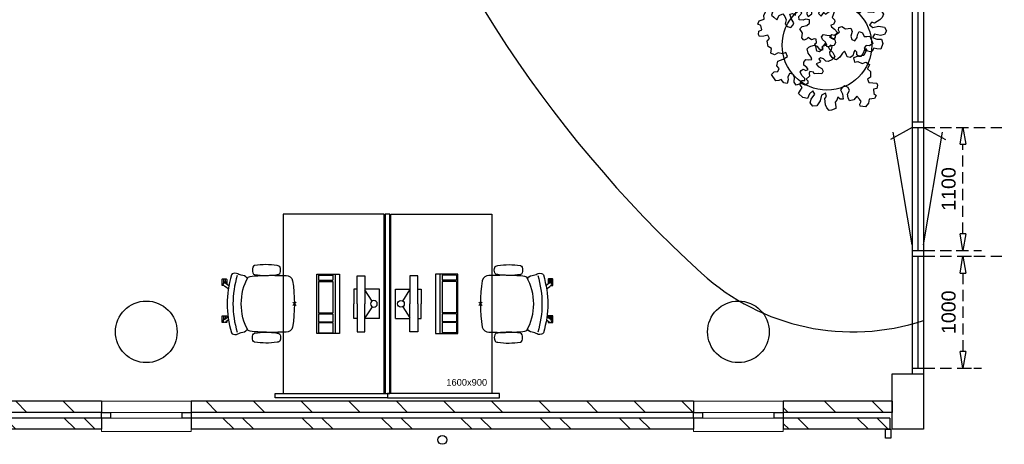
# Model space of a CAD drawing. Header units: millimetres. Extents: x -88840 to 85996, y -16279 to 104709.
# Tile 7 of 184: x -63498 to -54719, y 30781 to 34571. Entities that reach past the tile are written whole.
import ezdxf

# ---------------------------------------------------------------- set-up
doc = ezdxf.new("R2010")
doc.units = ezdxf.units.MM
doc.header["$LTSCALE"] = 400
doc.header["$PDMODE"] = 3
doc.header["$PDSIZE"] = 15
doc.linetypes.add('HIDDEN', pattern=[0.375, 0.25, -0.125])
for name, color, linetype in [('-gd', 2, 'Continuous'), ('-ve', 2, 'HIDDEN'), ('inlay', 6, 'Continuous'), ('inr', 4, 'Continuous'), ('plant', 114, 'Continuous'), ('plat', 5, 'Continuous'), ('sona-s008_ip0', 7, 'Continuous'), ('symbol', 1, 'Continuous'), ('timmerwerk-ge', 150, 'Continuous')]:
    doc.layers.add(name, color=color, linetype=linetype)
for name, color, linetype, lineweight in [('Buitenkozijnen', 140, 'Continuous', 15), ('mat-baksteen', 5, 'Continuous', 25), ('mat-beton (ihwg)', 5, 'Continuous', 25), ('mat-kalkzandsteen', 5, 'Continuous', 25), ('None', 7, 'Continuous', 9)]:
    doc.layers.add(name, color=color, linetype=linetype, lineweight=lineweight)
doc.styles.add('Arial', font='arial.ttf', dxfattribs={"height": 176.388889})
doc.styles.get("Standard").update_dxf_attribs({"font": 'arial.ttf'})
doc.dimstyles.new('CAL-N1-050-25', dxfattribs={"dimscale": 50, "dimtxt": 2.5, "dimasz": 3, "dimexe": 1.5, "dimexo": 0, "dimgap": 0.3, "dimtad": 0, "dimdec": 4, "dimrnd": 1, "dimdsep": 46, "dimtxsty": 'Standard', "dimblk": 'CLOSED', "dimcen": 0, "dimdle": 1.25, "dimclrt": 249, "dimadec": 0, "dimazin": 0, "dimtfac": 0.9, "dimtdec": 4, "dimtix": 1, "dimtmove": 0, "dimatfit": 3, "dimldrblk": 'CLOSED', "dimfxl": 1, "dimtvp": 1, "dimtolj": 1, "dimtzin": 0, "dimarcsym": 0})

# ---------------------------------------------------------------- blocks, each defined once
blk = doc.blocks.new('Kolom O 550')
at = {"layer": 'mat-beton (ihwg)', "lineweight": 25}
blk.add_circle((0, 0), 275, dxfattribs=at)
blk = doc.blocks.new('Gevelpui best 800')
at = {"layer": 'Buitenkozijnen', "color": 43, "linetype": 'Continuous', "lineweight": 9}
blk.add_lwpolyline([(-400, 270), (400, 270), (400, 0), (-400, 0)], close=True, dxfattribs=at)
at = {"layer": 'Buitenkozijnen', "color": 140, "linetype": 'Continuous', "lineweight": 15}
blk.add_lwpolyline([(-400, 150), (400, 150), (400, 100), (-400, 100)], close=True, dxfattribs=at)
at = {"layer": 'Buitenkozijnen', "color": 92, "linetype": 'Continuous', "lineweight": 25}
for points in [[(-400, 150), (-320, 150), (-320, 100), (-400, 100)], [(320, 150), (400, 150), (400, 100), (320, 100)]]:
    blk.add_lwpolyline(points, close=True, dxfattribs=at)
blk = doc.blocks.new('*X57')
at = {"layer": 'None', "lineweight": 9}
for p, q in [((-11028.9, 19518.1), (-10928.9, 19618.1)), ((-11028.9, 19093.8), (-10928.9, 19193.8)), ((-11028.9, 18669.6), (-10928.9, 18769.6)), ((-11028.9, 18245.3), (-10928.9, 18345.3)), ((-11028.9, 17821.1), (-10928.9, 17921.1)), ((-11028.9, 17396.8), (-10928.9, 17496.8)), ((-11028.9, 16972.5), (-10928.9, 17072.5)), ((-11028.9, 16548.3), (-10928.9, 16648.3)), ((-11028.9, 16124), (-10928.9, 16224)), ((-11028.9, 15699.7), (-10928.9, 15799.7))]:
    blk.add_line(p, q, dxfattribs=at)
blk = doc.blocks.new('*X58')
at = {"layer": 'None', "lineweight": 9}
for p, q in [((-11178.9, 19933.8), (-11172.7, 19940)), ((-11178.9, 19757.4), (-11078.9, 19857.4)), ((-11178.9, 19226.7), (-11078.9, 19326.7)), ((-11178.9, 19050.3), (-11078.9, 19150.3)), ((-11178.9, 18519.6), (-11078.9, 18619.6)), ((-11178.9, 18343.2), (-11078.9, 18443.2)), ((-11178.9, 17812.5), (-11078.9, 17912.5)), ((-11178.9, 17636.1), (-11078.9, 17736.1)), ((-11178.9, 17105.4), (-11078.9, 17205.4)), ((-11178.9, 16929), (-11078.9, 17029)), ((-11178.9, 16398.3), (-11078.9, 16498.3)), ((-11178.9, 16221.9), (-11078.9, 16321.9)), ((-11178.9, 15691.2), (-11078.9, 15791.2)), ((-11178.9, 15514.8), (-11078.9, 15614.8))]:
    blk.add_line(p, q, dxfattribs=at)
blk = doc.blocks.new('*X59')
at = {"layer": 'None', "lineweight": 9}
for p, q in [((-11028.9, 14426.9), (-10928.9, 14526.9)), ((-11028.9, 14002.7), (-10928.9, 14102.7)), ((-11028.9, 13578.4), (-10928.9, 13678.4)), ((-11028.9, 13154.2), (-10928.9, 13254.2)), ((-11028.9, 12729.9), (-10928.9, 12829.9)), ((-11028.9, 12305.6), (-10928.9, 12405.6)), ((-11028.9, 11881.4), (-10928.9, 11981.4)), ((-11028.9, 11457.1), (-10928.9, 11557.1)), ((-11028.9, 11032.8), (-10928.9, 11132.8)), ((-11028.9, 10608.6), (-10928.9, 10708.6)), ((-11028.9, 10184.3), (-10928.9, 10284.3))]:
    blk.add_line(p, q, dxfattribs=at)
blk = doc.blocks.new('*X60')
at = {"layer": 'None', "lineweight": 9}
for p, q in [((-11178.9, 14276.9), (-11078.9, 14376.9)), ((-11178.9, 14100.6), (-11078.9, 14200.6)), ((-11178.9, 13569.8), (-11078.9, 13669.8)), ((-11178.9, 13393.4), (-11078.9, 13493.4)), ((-11178.9, 12862.7), (-11078.9, 12962.7)), ((-11178.9, 12686.3), (-11078.9, 12786.3)), ((-11178.9, 12155.6), (-11078.9, 12255.6)), ((-11178.9, 11979.2), (-11078.9, 12079.2)), ((-11178.9, 11448.5), (-11078.9, 11548.5)), ((-11178.9, 11272.1), (-11078.9, 11372.1)), ((-11178.9, 10741.4), (-11078.9, 10841.4)), ((-11178.9, 10565), (-11078.9, 10665))]:
    blk.add_line(p, q, dxfattribs=at)
blk = doc.blocks.new('*X61')
at = {"layer": 'None', "lineweight": 9}
for p, q in [((-11028.9, 9335.8), (-10984.7, 9380)), ((-11028.9, 8911.5), (-10928.9, 9011.5)), ((-11028.9, 8487.2), (-10928.9, 8587.2))]:
    blk.add_line(p, q, dxfattribs=at)
blk = doc.blocks.new('*X62')
at = {"layer": 'None', "lineweight": 9}
for p, q in [((-11178.9, 9327.2), (-11126.1, 9380)), ((-11178.9, 9150.8), (-11078.9, 9250.8)), ((-11178.9, 8620.1), (-11078.9, 8720.1)), ((-11178.9, 8443.7), (-11078.9, 8543.7))]:
    blk.add_line(p, q, dxfattribs=at)
blk = doc.blocks.new('HWA')
at = {"layer": 'None', "color": 92, "linetype": 'Continuous', "lineweight": 25}
blk.add_circle((0, -74), 40, dxfattribs=at)
blk = doc.blocks.new('SYMB-BM02_B2')
at = {"layer": 'plant'}
blk.add_lwpolyline([(98, 356), (66, 371), (46, 367), (23, 344), (26, 317), (5, 314), (-27, 337), (-68, 353), (-84, 340), (-93, 315), (-77, 290), (-84, 262), (-106, 274), (-134, 301), (-166, 298), (-190, 273), (-184, 246), (-181, 209), (-209, 214), (-256, 237), (-302, 241), (-315, 221), (-325, 198), (-329, 157), (-315, 134), (-286, 119), (-263, 95), (-270, 73), (-298, 80), (-306, 68), (-307, 29), (-341, 38), (-375, 66), (-406, 70), (-427, 48), (-413, 13), (-402, -28), (-381, -27), (-361, -62), (-377, -76), (-407, -84), (-423, -126), (-448, -119), (-475, -126), (-482, -158), (-448, -194), (-447, -249), (-411, -258), (-363, -237), (-327, -242), (-307, -272), (-338, -303), (-366, -308), (-398, -333), (-381, -365), (-338, -377), (-336, -406), (-332, -436), (-252, -458), (-234, -418), (-243, -383), (-220, -358), (-184, -372), (-140, -344), (-141, -283), (-132, -230), (-84, -233), (-86, -271), (-59, -312), (-68, -354), (-36, -386), (7, -361), (39, -388), (98, -377), (116, -344), (153, -351), (160, -393), (171, -436), (193, -440), (228, -426), (230, -390), (275, -385), (300, -408), (328, -386), (326, -329), (369, -315), (403, -276), (387, -222), (366, -221), (339, -240), (312, -226), (275, -205), (309, -165), (312, -121), (278, -112), (241, -110), (205, -137), (171, -126), (146, -92), (166, -59), (184, -44), (228, -57), (285, -55), (282, -25), (255, -2), (285, 14), (305, 34), (353, 32), (371, 38), (382, 84), (382, 111), (350, 130), (317, 139), (248, 136), (232, 114), (194, 121), (209, 166), (266, 187), (314, 230), (310, 274), (271, 296), (232, 280), (187, 233), (150, 251), (176, 290), (219, 319), (203, 365), (155, 404), (121, 376), (98, 356)], dxfattribs=at)
blk = doc.blocks.new('SONA-S008_B2')
at = {"layer": '-gd'}
blk.add_open_spline([(-253, -509.5), (-87.8, -560.2), (87.8, -560.2), (253, -509.5)], degree=3, dxfattribs=at)
for points in [[(-206.6, -15.8), (-79.4, 5.3), (79.6, 5.3), (206.6, -15.8)], [(-253, -272.1), (-257.1, -206.8), (-252.1, -139.2), (-253, -73.9)], [(-253, -73.9), (-253.4, -51.6), (-233.1, -20.2), (-206.6, -15.8)], [(206.6, -15.8), (233.1, -20.2), (253.4, -51.6), (253, -73.9)], [(253, -73.9), (252.1, -139.2), (257.1, -206.8), (253, -272.1)], [(-342.5, -153.6), (-353.5, -221.1), (-351.5, -287.6), (-342.5, -355.4)], [(-325.3, -126.1), (-337, -131.7), (-340.4, -140.8), (-342.5, -153.6)], [(-277.9, -126.1), (-287.8, -121.3), (-315.3, -121.3), (-325.3, -126.1)], [(-260.7, -153.6), (-262.7, -140.8), (-266.2, -131.7), (-277.9, -126.1)], [(-260.7, -355.4), (-251.6, -287.6), (-249.7, -221.1), (-260.7, -153.6)], [(260.6, -355.4), (251.6, -287.6), (249.7, -221.1), (260.6, -153.6)], [(260.6, -153.6), (262.7, -140.8), (266.2, -131.7), (277.9, -126.1)], [(277.9, -126.1), (287.8, -121.3), (315.3, -121.3), (325.3, -126.1)], [(325.3, -126.1), (337, -131.7), (340.4, -140.8), (342.5, -153.6)], [(342.5, -153.6), (353.4, -221.1), (351.5, -287.6), (342.5, -355.4)], [(-250.7, -332.5), (-253.1, -331.7), (-255.4, -330.9), (-257.6, -330.2)], [(-255.2, -303.9), (-254.1, -304.3), (-252.9, -304.7), (-251.7, -305.1)], [(-238.9, -411.5), (-253, -365.7), (-250.2, -318.7), (-253, -272.1)], [(253, -272.1), (250.2, -318.7), (253, -365.7), (238.9, -411.5)], [(256.9, -323.2), (255, -323.8), (253.1, -324.4), (251, -325.1)], [(251.9, -297.7), (252.9, -297.4), (253.8, -297.1), (254.7, -296.8)], [(-342.5, -355.4), (-341.5, -363), (-333.6, -369.9), (-326.1, -371.8)], [(-326.1, -371.8), (-310.3, -375.7), (-292.8, -375.7), (-277, -371.8)], [(-277, -371.8), (-269.5, -369.9), (-261.7, -363), (-260.7, -355.4)], [(-227.3, -418.1), (-247.1, -436.6), (-255.7, -455.2), (-255.5, -473.7)], [(238.9, -411.5), (95.4, -494.5), (-95.5, -494.5), (-238.9, -411.5)], [(255.5, -473.7), (255.7, -455.2), (247.1, -436.6), (227.3, -418.1)], [(277, -371.8), (269.5, -369.9), (261.7, -363), (260.6, -355.4)], [(326.1, -371.8), (310.3, -375.7), (292.8, -375.7), (277, -371.8)], [(342.5, -355.4), (341.5, -363), (333.6, -369.9), (326.1, -371.8)], [(-272.1, -515.2), (-274.4, -533.8), (-273.7, -555.7), (-258.6, -560.1)], [(-255.5, -473.7), (-255.4, -489), (-270.3, -500.1), (-272.1, -515.2)], [(272.1, -515.2), (270.3, -500.1), (255.4, -489), (255.5, -473.7)], [(258.6, -560.1), (273.7, -555.6), (274.4, -533.8), (272.1, -515.2)], [(-258.6, -560.1), (-77.4, -613.6), (78.8, -613.6), (258.6, -560.1)], [(-222.4, -606.9), (-222.4, -604.9), (-220.7, -603.3), (-218.7, -603.3)], [(-222.4, -615.1), (-222.4, -615.1), (-222.4, -606.9), (-222.4, -606.9)], [(-218.7, -603.3), (-218.7, -603.3), (-192, -603.3), (-176.8, -603.3)], [(-185.5, -615.4), (-185.5, -615.4), (-176.5, -602.9), (-162.6, -583.8)], [(-134.5, -588.9), (-152.4, -613.6), (-164.7, -630.5), (-164.7, -630.5)], [(106.4, -606.6), (106.4, -604.6), (108, -603), (110, -603)], [(106.4, -614.8), (106.4, -614.8), (106.4, -606.6), (106.4, -606.6)], [(110, -603), (110, -603), (115.6, -603), (123.1, -603)], [(143.1, -630.4), (143.1, -630.4), (131.8, -614.9), (115.2, -592)], [(143.7, -587.5), (156, -604.4), (163.9, -615.2), (163.9, -615.2)], [(154.9, -602.9), (159.4, -602.9), (162.3, -602.9), (162.3, -602.9)], [(162.3, -602.9), (164.4, -602.9), (166, -604.6), (166, -606.6)], [(166, -606.6), (166, -606.6), (166, -614.8), (166, -614.8)], [(-222.5, -641.1), (-222.5, -641.1), (-222.4, -632.9), (-222.4, -632.9)], [(-218.8, -644.8), (-220.8, -644.8), (-222.5, -643.1), (-222.5, -641.1)], [(-218.8, -615.1), (-218.8, -615.1), (-222.4, -615.1), (-222.4, -615.1)], [(-222.4, -629.9), (-222.4, -629.9), (-222.4, -618.1), (-222.4, -618.1)], [(-222.4, -618.1), (-222.4, -618.1), (-198.5, -618.1), (-198.5, -618.1)], [(-198.6, -630), (-198.6, -630), (-222.4, -629.9), (-222.4, -629.9)], [(-222.4, -632.9), (-222.4, -632.9), (-218.8, -632.9), (-218.8, -632.9)], [(-198.5, -615.1), (-198.5, -615.1), (-218.8, -615.1), (-218.8, -615.1)], [(-218.8, -632.9), (-218.8, -632.9), (-198.6, -633), (-198.6, -633)], [(-166.5, -644.9), (-166.5, -644.9), (-218.8, -644.8), (-218.8, -644.8)], [(-198.6, -633), (-198.6, -633), (-198.6, -630), (-198.6, -630)], [(-198.6, -630), (-198.6, -630), (-186.7, -630), (-186.7, -630)], [(-198.6, -633), (-198.6, -633), (-186.7, -633), (-186.7, -633)], [(-198.5, -618.1), (-198.5, -618.1), (-198.5, -615.1), (-198.5, -615.1)], [(-198.5, -615.1), (-198.5, -615.1), (-186.7, -615.2), (-186.7, -615.2)], [(-198.5, -618.1), (-198.5, -618.1), (-189.1, -618.2), (-187.1, -618.2)], [(-182.7, -633.4), (-188.4, -629.2), (-189.7, -621.1), (-185.5, -615.4)], [(-185.4, -615.2), (-186.2, -615.2), (-186.7, -615.2), (-186.7, -615.2)], [(-186.7, -615.2), (-186.7, -615.2), (-186.7, -616.4), (-186.7, -617.3)], [(-185.9, -630), (-186.4, -630), (-186.7, -630), (-186.7, -630)], [(-186.7, -630), (-186.7, -630), (-186.7, -633), (-186.7, -633)], [(-186.7, -633), (-186.7, -633), (-185.3, -633), (-183.1, -633)], [(-164.7, -630.5), (-168.8, -636.2), (-176.9, -637.5), (-182.7, -633.4)], [(-182.7, -633.4), (-182.7, -633.4), (-182.7, -633.4), (-182.7, -633.4)], [(-167.1, -633), (-166.7, -633), (-166.5, -633), (-166.5, -633)], [(-166.5, -633), (-166.5, -633), (-162.9, -633.1), (-162.9, -633.1)], [(-162.9, -641.3), (-162.9, -643.3), (-164.5, -644.9), (-166.5, -644.9)], [(-162.8, -630.1), (-162.8, -630.1), (-163.4, -630.1), (-164.4, -630)], [(-162.9, -633.1), (-162.9, -633.1), (-162.9, -641.3), (-162.9, -641.3)], [(-162.8, -628), (-162.8, -629.2), (-162.8, -630.1), (-162.8, -630.1)], [(110.1, -614.8), (110.1, -614.8), (106.4, -614.8), (106.4, -614.8)], [(106.4, -629.7), (106.4, -629.7), (106.4, -617.8), (106.4, -617.8)], [(106.4, -617.8), (106.4, -617.8), (130.3, -617.8), (130.3, -617.8)], [(130.3, -629.6), (130.3, -629.6), (106.4, -629.7), (106.4, -629.7)], [(106.4, -640.9), (106.4, -640.9), (106.4, -632.7), (106.4, -632.7)], [(106.4, -632.7), (106.4, -632.7), (110.1, -632.7), (110.1, -632.7)], [(110.1, -644.5), (108.1, -644.5), (106.5, -642.9), (106.4, -640.9)], [(130.3, -614.8), (130.3, -614.8), (110.1, -614.8), (110.1, -614.8)], [(110.1, -632.7), (110.1, -632.7), (130.3, -632.6), (130.3, -632.6)], [(162.4, -644.4), (162.4, -644.4), (110.1, -644.5), (110.1, -644.5)], [(130.3, -617.8), (130.3, -617.8), (130.3, -614.8), (130.3, -614.8)], [(130.3, -614.8), (130.3, -614.8), (130.9, -614.8), (131.7, -614.8)], [(130.3, -617.8), (130.3, -617.8), (131.9, -617.8), (133.9, -617.8)], [(130.3, -632.6), (130.3, -632.6), (130.3, -629.6), (130.3, -629.6)], [(130.3, -629.6), (130.3, -629.6), (142.1, -629.6), (142.1, -629.6)], [(130.3, -632.6), (130.3, -632.6), (142.2, -632.6), (142.2, -632.6)], [(142.5, -629.6), (142.3, -629.6), (142.1, -629.6), (142.1, -629.6)], [(142.1, -629.6), (142.1, -629.6), (142.2, -632.6), (142.2, -632.6)], [(142.2, -632.6), (142.2, -632.6), (143.3, -632.6), (145.1, -632.6)], [(161.1, -633.2), (155.3, -637.4), (147.2, -636.1), (143.1, -630.4)], [(163.9, -615.2), (168.1, -621), (166.8, -629.1), (161.1, -633.2)], [(161.1, -633.2), (161.1, -633.2), (161.1, -633.2), (161.1, -633.2)], [(161.8, -632.6), (162.2, -632.6), (162.4, -632.6), (162.4, -632.6)], [(162.4, -632.6), (162.4, -632.6), (166, -632.6), (166, -632.6)], [(166, -640.8), (166, -642.8), (164.4, -644.4), (162.4, -644.4)], [(166, -614.8), (166, -614.8), (164.6, -614.8), (163.5, -614.8)], [(166, -629.6), (166, -629.6), (165.4, -629.6), (164.4, -629.6)], [(165.3, -617.8), (165.8, -617.8), (166, -617.8), (166, -617.8)], [(166, -617.8), (166, -617.8), (166, -618.6), (166, -619.9)], [(166, -625.7), (166, -627.8), (166, -629.6), (166, -629.6)], [(166, -632.6), (166, -632.6), (166, -640.8), (166, -640.8)]]:
    blk.add_open_spline(points, degree=3)
at = {"layer": 'sona-s008_ip0'}
blk.add_point((0, 0), dxfattribs=at)
blk = doc.blocks.new('SYMB-CMP4_B2')
for p, q in [((-130, 558.1), (130, 558.1)), ((-130, 558.1), (-130, 428.1)), ((130, 558.1), (130, 428.1)), ((-25.3, 491.9), (-125, 428.1)), ((25.3, 491.9), (125, 428.1)), ((-250, 358.1), (-250, 428.1)), ((-250, 428.1), (0, 428.1)), ((0, 358.1), (-250, 358.1)), ((-130, 358.1), (-130, 328.1)), ((250, 428.1), (0, 428.1)), ((0, 358.1), (250, 358.1)), ((130, 358.1), (130, 328.1)), ((250, 358.1), (250, 428.1)), ((-130, 328.1), (0, 328.1)), ((130, 328.1), (0, 328.1)), ((265, 200), (-265, 200)), ((-265, 200), (-265, 0)), ((265, 0), (265, 200)), ((265, 162.9), (-265, 162.9)), ((-166.8, 141.5), (-259.7, 141.5)), ((-259.7, 12.9), (-259.7, 141.5)), ((-166.8, 12.9), (-166.8, 141.5)), ((-88, 141.5), (-159.1, 141.5)), ((-159.1, 12.9), (-159.1, 141.5)), ((-88, 12.9), (-88, 141.5)), ((200.4, 141.5), (-81.5, 141.5)), ((-81.5, 12.9), (-81.5, 141.5)), ((200.4, 12.9), (200.4, 141.5)), ((254.7, 141.5), (212.3, 141.5)), ((212.3, 12.9), (212.3, 141.5)), ((254.7, 12.9), (254.7, 141.5)), ((-265, 0), (265, 0)), ((-166.8, 12.9), (-259.7, 12.9)), ((-88, 12.9), (-159.1, 12.9)), ((200.4, 12.9), (-81.5, 12.9)), ((254.7, 12.9), (212.3, 12.9))]:
    blk.add_line(p, q)
blk.add_circle((0, 508.1), 30)
blk = doc.blocks.new('_CLOSED')
at = {"color": 0, "linetype": 'ByBlock'}
for p, q in [((-1, 0.167), (0, 0)), ((-1, 0.167), (-1, -0.167)), ((0, 0), (-1, -0.167))]:
    blk.add_line(p, q, dxfattribs=at)
blk = doc.blocks.new('*D1516')
at = {"layer": '-ve', "color": 0, "lineweight": -2, "transparency": 16777216}
for p, q in [((-55147, 33610), (-55012.5, 33610)), ((-55087.5, 32660), (-55087.5, 33460)), ((-55147, 32510), (-55012.5, 32510))]:
    blk.add_line(p, q, dxfattribs=at)
at = {"layer": 'Defpoints', "color": 0, "transparency": 16777216}
for p in [(-55147, 33610), (-55087.5, 33610), (-55147, 32510)]:
    blk.add_point(p, dxfattribs=at)
at = {"layer": '-ve', "color": 0, "lineweight": -2, "transparency": 16777216, "xscale": 150, "yscale": 150, "zscale": 150}
for p, rotation in [((-55087.5, 33610), 90), ((-55087.5, 32510), 270)]:
    blk.add_blockref('_CLOSED', p, dxfattribs=dict(at, rotation=rotation))
at = {"layer": '-ve', "color": 249, "transparency": 16777216, "insert": (-55215.1, 33060), "char_height": 125, "attachment_point": 5, "rotation": 90}
blk.add_mtext('\\A1;1100', dxfattribs=at)
blk = doc.blocks.new('*D1517')
at = {"layer": '-ve', "color": 0, "lineweight": -2, "transparency": 16777216}
for p, q in [((-55088.1, 32460), (-55012.5, 32460)), ((-55087.5, 32310), (-55087.5, 31610)), ((-55088.1, 31460), (-55012.5, 31460))]:
    blk.add_line(p, q, dxfattribs=at)
at = {"layer": 'Defpoints', "color": 0, "transparency": 16777216}
for p in [(-55088.1, 32460), (-55088.1, 31460), (-55087.5, 31460)]:
    blk.add_point(p, dxfattribs=at)
at = {"layer": '-ve', "color": 0, "lineweight": -2, "transparency": 16777216, "xscale": 150, "yscale": 150, "zscale": 150}
for p, rotation in [((-55087.5, 32460), 90), ((-55087.5, 31460), 270)]:
    blk.add_blockref('_CLOSED', p, dxfattribs=dict(at, rotation=rotation))
at = {"layer": '-ve', "color": 249, "transparency": 16777216, "insert": (-55215.1, 31960), "char_height": 125, "attachment_point": 5, "rotation": 90}
blk.add_mtext('\\A1;1000', dxfattribs=at)
blk = doc.blocks.new('BD C209')
at = {"layer": '-ve'}
for p, q in [((32010, -7507.28186), (32730.71787, -7507.28186)), ((32010, -8607.28186), (32526.65567, -8607.28186)), ((32010, -8657.28186), (32730.71787, -8657.28186)), ((32010, -9657.28186), (32526.65567, -9657.28186))]:
    blk.add_line(p, q, dxfattribs=at)
at = {"layer": 'Buitenkozijnen', "color": 92, "lineweight": 25}
blk.add_lwpolyline([(31719.95937, -10282.24122), (31669.95937, -10282.24122), (31669.95937, -10202.24122), (31719.95937, -10202.24122)], close=True, dxfattribs=at)
at = {"layer": 'inlay'}
for p, q in [((31960, -6449.28186), (31960, -7457.28186)), ((31960, -7507.28186), (31960, -8607.28186)), ((31960, -8657.28186), (31960, -9657.28186))]:
    blk.add_line(p, q, dxfattribs=at)
for centre, radius, start, end in [((28558.57332, -9963.28774), 7864.77886, 111.628478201, 179.919524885), ((37391.03765, -754.59694), 10910.67111, 197.5472811, 227.579846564), ((31380.23669, -7332.61576), 2000, 227.579846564, 288.353669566)]:
    blk.add_arc(centre, radius, start, end, dxfattribs=at)
at = {"layer": 'inr'}
for points in [[(27200.50047, -9882.59988), (27200.50047, -8282.59988), (26300.50047, -8282.59988), (26300.50047, -9882.59988)], [(27210.50047, -8282.59988), (27210.50047, -9882.59988), (27250.50047, -9882.59988), (27250.50047, -8282.59988)], [(27260.50047, -9882.59988), (27260.50047, -8282.59988), (28160.50047, -8282.59988), (28160.50047, -9882.59988)], [(26230.50047, -9882.59988), (27230.50047, -9882.59988), (27230.50047, -9922.59988), (26230.50047, -9922.59988)], [(28230.50047, -9882.59988), (27230.50047, -9882.59988), (27230.50047, -9922.59988), (28230.50047, -9922.59988)]]:
    blk.add_lwpolyline(points, close=True, dxfattribs=at)
at = {"layer": 'mat-baksteen', "lineweight": 25}
for p, q in [((24680, -10102.24122), (20200, -10102.24122)), ((24680, -10102.24122), (24680, -10202.24122)), ((25480, -10102.24122), (25480, -10202.24122)), ((29960, -10102.24122), (25480, -10102.24122)), ((29960, -10102.24122), (29960, -10202.24122)), ((30760, -10102.24122), (30760, -10202.24122)), ((31710, -10102.24122), (30760, -10102.24122)), ((31710, -10102.24122), (31710, -10202.24122)), ((24680, -10202.24122), (20200, -10202.24122)), ((29960, -10202.24122), (25480, -10202.24122)), ((31710, -10202.24122), (30760, -10202.24122))]:
    blk.add_line(p, q, dxfattribs=at)
at = {"layer": 'mat-beton (ihwg)', "lineweight": 25}
blk.add_lwpolyline([(31910, -9657.28186), (32010, -9657.28186)], dxfattribs=at)
blk.add_lwpolyline([(31910, -9657.28186), (32010, -9657.28186)], dxfattribs=at)
blk.add_lwpolyline([(31730, -9707.28186), (32010, -9707.28186), (32010, -10202.24122), (31730, -10202.24122)], close=True, dxfattribs=at)
at = {"layer": 'mat-kalkzandsteen', "lineweight": 25}
for p, q in [((24680, -9952.24122), (20200, -9952.24122)), ((24680, -9952.24122), (24680, -10052.24122)), ((25480, -9952.24122), (25480, -10052.24122)), ((29960, -9952.24122), (25480, -9952.24122)), ((29960, -9952.24122), (29960, -10052.24122)), ((30760, -9952.24122), (30760, -10052.24122)), ((31730, -9952.24122), (30760, -9952.24122)), ((31730, -9952.24122), (31730, -10052.24122)), ((24680, -10052.24122), (20200, -10052.24122)), ((29960, -10052.24122), (25480, -10052.24122)), ((31730, -10052.24122), (30760, -10052.24122))]:
    blk.add_line(p, q, dxfattribs=at)
at = {"layer": 'plat'}
for p, q in [((31910, -2292.28186), (31910, -9707.28186)), ((32010, -2292.28186), (32010, -9707.28186)), ((31910, -7457.28186), (32010, -7457.28186)), ((31910, -7507.28186), (31714.77555, -7615.07844)), ((31910, -8557.28186), (31739.14302, -7550.05513)), ((31910, -7507.28186), (32010, -7507.28186)), ((32010, -7507.28186), (32205.22445, -7615.07844)), ((32010, -8557.28186), (32180.85698, -7550.05513)), ((31910, -8607.28186), (32010, -8607.28186)), ((31910, -8657.28186), (32010, -8657.28186))]:
    blk.add_line(p, q, dxfattribs=at)
at = {"layer": 'timmerwerk-ge'}
blk.add_circle((31149.46085, -6774.82817), 400, dxfattribs=at)
at = {"layer": 'Buitenkozijnen', "color": 7, "rotation": 180}
for p in [(25080, -9952.24122), (30360, -9952.24122)]:
    blk.add_blockref('Gevelpui best 800', p, dxfattribs=at)
at = {"layer": 'inr', "rotation": 270}
blk.add_blockref('SONA-S008_B2', (26400.50047, -9082.59988), dxfattribs=at)
at = {"layer": 'inr', "xscale": -1, "rotation": 90}
blk.add_blockref('SONA-S008_B2', (28060.50047, -9082.59988), dxfattribs=at)
at = {"layer": 'mat-baksteen', "rotation": 90}
for name in ['*X58', '*X60', '*X62']:
    blk.add_blockref(name, (40140, 976.65878), dxfattribs=at)
at = {"layer": 'mat-beton (ihwg)', "color": 7, "rotation": 90}
for p in [(25080, -9332.28186), (30360, -9332.28186)]:
    blk.add_blockref('Kolom O 550', p, dxfattribs=at)
at = {"layer": 'mat-kalkzandsteen', "rotation": 90}
for name in ['*X57', '*X59', '*X61']:
    blk.add_blockref(name, (40140, 976.65878), dxfattribs=at)
at = {"layer": 'None', "color": 7}
blk.add_blockref('HWA', (27720, -10222.24122), dxfattribs=at)
at = {"layer": 'symbol', "yscale": 0.8400000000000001, "zscale": 0.8400000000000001}
for p, xscale, rotation in [((31335.50884, -6597.30123), -0.8399999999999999, 213.3697457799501), ((30942.46195, -6705.77528), -0.8399999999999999, 290.0420320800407), ((31211.40892, -7026.19573), -0.84, 98.73209960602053)]:
    blk.add_blockref('SYMB-BM02_B2', p, dxfattribs=dict(at, xscale=xscale, rotation=rotation))
at = {"layer": 'symbol', "xscale": -1, "rotation": 270}
blk.add_blockref('SYMB-CMP4_B2', (26601.98917, -9082.59988), dxfattribs=at)
at = {"layer": 'symbol', "rotation": 90}
blk.add_blockref('SYMB-CMP4_B2', (27859.01177, -9082.59988), dxfattribs=at)
at = {"layer": 'plat', "insert": (27755.52052, -9753.66777), "char_height": 59.266667, "attachment_point": 1, "style": 'Arial'}
blk.add_mtext('1600x900', dxfattribs=at)
at = {"layer": '-ve'}
for p1, p2, distance, picture, middle in [((32302.7385, -8607.28186), (32302.7385, -7507.28186), -59.47942, '*D1516', (32234.57467, -8057.28186)), ((32361.63821, -8657.28186), (32361.63821, -9657.28186), 0.57971, '*D1517', (32234.57467, -9157.28186))]:
    dim = blk.add_aligned_dim(p1=p1, p2=p2, distance=distance, dimstyle='CAL-N1-050-25', dxfattribs=at)
    dim.commit()
    dim.dimension.update_dxf_attribs({"geometry": picture, "text_midpoint": middle, "insert": (87449.7156, -41117.3286)})

msp = doc.modelspace()

# ---------------------------------------------------------------- block references
at = {"layer": '-ve'}
msp.add_blockref('BD C209', (-87449.7156, 41117.3286), dxfattribs=at)

doc.saveas('drawing.dxf')
